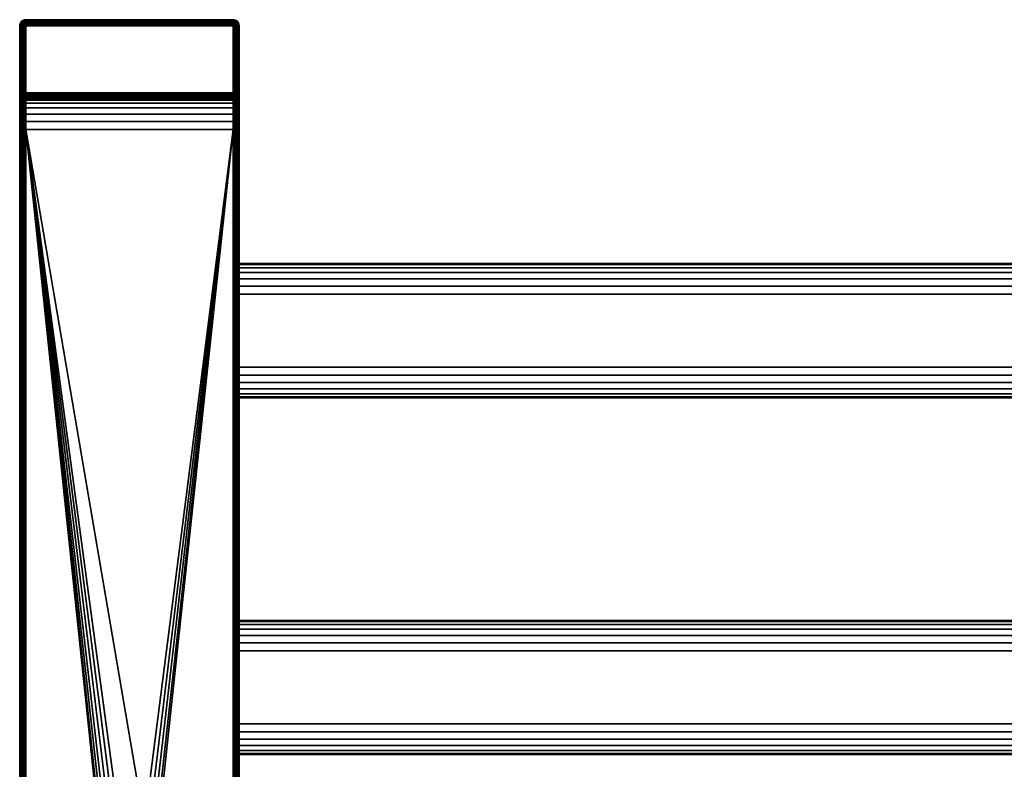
# Model space of a CAD drawing. Header units: millimetres. Extents: x -18 to 628, y -243 to 0.
# Tile 4 of 10: x -18 to 143, y -123 to 0. Entities that reach past the tile are written whole.
import ezdxf

# ---------------------------------------------------------------- set-up
doc = ezdxf.new("R2010")
doc.units = ezdxf.units.MM
doc.layers.add('P-SANR-FIXT', color=6, linetype='Continuous', lineweight=30)

# ---------------------------------------------------------------- blocks, each defined once
blk = doc.blocks.new('FamilyGeomCombination_347448-_3D_')
at = {"layer": 'P-SANR-FIXT'}
mesh = blk.add_polyface(dxfattribs=at)
corners = [(-17, 0, 1100), (17, 0, 1100), (17, 0, 1051), (-17, 0, 1051)]
mesh.append_faces([[corners[k] for k in face] for face in [(0, 1, 2, 3)]])
mesh = blk.add_polyface(dxfattribs=at)
corners = [(-17, -236.5, 1100), (17, -236.5, 1100), (17, 0, 1100), (-17, 0, 1100)]
mesh.append_faces([[corners[k] for k in face] for face in [(0, 1, 2, 3)]])
mesh = blk.add_polyface(dxfattribs=at)
corners = [(18, -1, 1051), (17.97, -0.74, 1051), (17.87, -0.5, 1051), (17.71, -0.29, 1051), (17.5, -0.13, 1051), (17.26, -0.03, 1051), (17, 0, 1051), (17, 0, 1100), (17.26, -0.03, 1099.97), (17.5, -0.13, 1099.87), (17.71, -0.29, 1099.71), (17.87, -0.5, 1099.5), (17.97, -0.74, 1099.26), (18, -1, 1099)]
mesh.append_faces([[corners[k] for k in face] for face in [(8, 5, 6, 7)]], dxfattribs={"vtx0": -1})
mesh.append_faces([[corners[k] for k in face] for face in [(12, 1, 2, 11), (11, 2, 3, 10), (9, 4, 5, 8), (4, 9, 10, 3)]], dxfattribs={"vtx0": -1, "vtx2": -1})
mesh.append_faces([[corners[k] for k in face] for face in [(13, 0, 1, 12)]], dxfattribs={"vtx2": -1})
mesh = blk.add_polyface(dxfattribs=at)
corners = [(-17, 0, 1051), (-17.26, -0.03, 1051), (-17.5, -0.13, 1051), (-17.71, -0.29, 1051), (-17.87, -0.5, 1051), (-17.97, -0.74, 1051), (-18, -1, 1051), (-18, -1, 1099), (-17.97, -0.74, 1099.26), (-17.87, -0.5, 1099.5), (-17.71, -0.29, 1099.71), (-17.5, -0.13, 1099.87), (-17.26, -0.03, 1099.97), (-17, 0, 1100)]
mesh.append_faces([[corners[k] for k in face] for face in [(8, 9, 4, 5), (3, 4, 9, 10), (11, 12, 1, 2), (2, 3, 10, 11)]], dxfattribs={"vtx1": -1, "vtx3": -1})
mesh.append_faces([[corners[k] for k in face] for face in [(5, 6, 7, 8), (12, 13, 0, 1)]], dxfattribs={"vtx3": -1})
mesh = blk.add_polyface(dxfattribs=at)
corners = [(-17, 0, 1100), (-17.26, -0.03, 1099.97), (-17.5, -0.13, 1099.87), (-17.71, -0.29, 1099.71), (-17.87, -0.5, 1099.5), (-17.97, -0.74, 1099.26), (-18, -1, 1099), (-18, -236.5, 1099), (-17.97, -236.5, 1099.26), (-17.87, -236.5, 1099.5), (-17.71, -236.5, 1099.71), (-17.5, -236.5, 1099.87), (-17.26, -236.5, 1099.97), (-17, -236.5, 1100)]
mesh.append_faces([[corners[k] for k in face] for face in [(1, 12, 13, 0)]], dxfattribs={"vtx0": -1})
mesh.append_faces([[corners[k] for k in face] for face in [(5, 8, 9, 4), (4, 9, 10, 3), (2, 11, 12, 1), (11, 2, 3, 10)]], dxfattribs={"vtx0": -1, "vtx2": -1})
mesh.append_faces([[corners[k] for k in face] for face in [(6, 7, 8, 5)]], dxfattribs={"vtx2": -1})
mesh = blk.add_polyface(dxfattribs=at)
corners = [(-18, -1, 1099), (-18, -1, 1051), (-18, -12, 1051), (-18, -12, 1082), (-18, -12.2, 1083.55), (-18, -12.8, 1085), (-18, -13.76, 1086.24), (-18, -15, 1087.2), (-18, -16.45, 1087.8), (-18, -18, 1088), (-18, -236.5, 1088), (-18, -237.92, 1088.19), (-18, -239.25, 1088.74), (-18, -240.39, 1089.61), (-18, -241.26, 1090.75), (-18, -241.81, 1092.08), (-18, -242, 1093.5), (-18, -241.81, 1094.92), (-18, -241.26, 1096.25), (-18, -240.39, 1097.39), (-18, -239.25, 1098.26), (-18, -237.92, 1098.81), (-18, -236.5, 1099)]
mesh.append_faces([[corners[k] for k in face] for face in [(18, 16, 17), (3, 1, 2)]], dxfattribs={"vtx0": -1})
mesh.append_faces([[corners[k] for k in face] for face in [(5, 6, 0), (4, 5, 0), (11, 12, 22, 10), (8, 9, 0), (7, 8, 0), (6, 7, 0)]], dxfattribs={"vtx1": -1, "vtx2": -1})
mesh.append_faces([[corners[k] for k in face] for face in [(21, 22, 12, 13), (20, 21, 13, 14), (22, 0, 9, 10), (18, 19, 15, 16), (14, 15, 19, 20), (3, 4, 0, 1)]], dxfattribs={"vtx1": -1, "vtx3": -1})
mesh = blk.add_polyface(dxfattribs=at)
corners = [(-18, -1, 1051), (-17.97, -1, 1050.74), (-17.87, -1, 1050.5), (-17.71, -1, 1050.29), (-17.5, -1, 1050.13), (-17.26, -1, 1050.03), (-17, -1, 1050), (-17, -12, 1050), (-17.26, -12, 1050.03), (-17.5, -12, 1050.13), (-17.71, -12, 1050.29), (-17.87, -12, 1050.5), (-17.97, -12, 1050.74), (-18, -12, 1051)]
mesh.append_faces([[corners[k] for k in face] for face in [(0, 1, 12, 13), (7, 8, 5, 6)]], dxfattribs={"vtx1": -1})
mesh.append_faces([[corners[k] for k in face] for face in [(1, 2, 11, 12), (10, 11, 2, 3), (3, 4, 9, 10), (4, 5, 8, 9)]], dxfattribs={"vtx1": -1, "vtx3": -1})
mesh = blk.add_polyface(dxfattribs=at)
corners = [(-17, -1, 1050), (-17, -0.74, 1050.03), (-17, -0.5, 1050.13), (-17, -0.29, 1050.29), (-17, -0.13, 1050.5), (-17, -0.03, 1050.74), (-17, 0, 1051), (17, 0, 1051), (17, -0.03, 1050.74), (17, -0.13, 1050.5), (17, -0.29, 1050.29), (17, -0.5, 1050.13), (17, -0.74, 1050.03), (17, -1, 1050)]
mesh.append_faces([[corners[k] for k in face] for face in [(8, 5, 6, 7)]], dxfattribs={"vtx0": -1})
mesh.append_faces([[corners[k] for k in face] for face in [(12, 1, 2, 11), (11, 2, 3, 10), (9, 4, 5, 8), (4, 9, 10, 3)]], dxfattribs={"vtx0": -1, "vtx2": -1})
mesh.append_faces([[corners[k] for k in face] for face in [(13, 0, 1, 12)]], dxfattribs={"vtx2": -1})
mesh = blk.add_polyface(dxfattribs=at)
corners = [(-17, -1, 1050), (17, -1, 1050), (17, -12, 1050), (-17, -12, 1050)]
mesh.append_faces([[corners[k] for k in face] for face in [(0, 1, 2, 3)]])
mesh = blk.add_polyface(dxfattribs=at)
corners = [(18, -1, 1099), (17.97, -0.74, 1099.26), (17.87, -0.5, 1099.5), (17.71, -0.29, 1099.71), (17.5, -0.13, 1099.87), (17.26, -0.03, 1099.97), (17, 0, 1100), (17, -236.5, 1100), (17.26, -236.5, 1099.97), (17.5, -236.5, 1099.87), (17.71, -236.5, 1099.71), (17.87, -236.5, 1099.5), (17.97, -236.5, 1099.26), (18, -236.5, 1099), (18, -236, 1099), (18, -225, 1099)]
mesh.append_faces([[corners[k] for k in face] for face in [(1, 2, 11, 12), (10, 11, 2, 3), (3, 4, 9, 10), (4, 5, 8, 9)]], dxfattribs={"vtx1": -1, "vtx3": -1})
mesh.append_faces([[corners[k] for k in face] for face in [(15, 0, 1, 12)]], dxfattribs={"vtx2": -1, "vtx3": -1})
mesh.append_faces([[corners[k] for k in face] for face in [(12, 13, 14, 15), (5, 6, 7, 8)]], dxfattribs={"vtx3": -1})
mesh = blk.add_polyface(dxfattribs=at)
corners = [(18, -12, 1051), (17.97, -12, 1050.74), (17.87, -12, 1050.5), (17.71, -12, 1050.29), (17.5, -12, 1050.13), (17.26, -12, 1050.03), (17, -12, 1050), (17, -1, 1050), (17.26, -1, 1050.03), (17.5, -1, 1050.13), (17.71, -1, 1050.29), (17.87, -1, 1050.5), (17.97, -1, 1050.74), (18, -1, 1051)]
mesh.append_faces([[corners[k] for k in face] for face in [(0, 1, 12, 13), (7, 8, 5, 6)]], dxfattribs={"vtx1": -1})
mesh.append_faces([[corners[k] for k in face] for face in [(1, 2, 11, 12), (10, 11, 2, 3), (3, 4, 9, 10), (4, 5, 8, 9)]], dxfattribs={"vtx1": -1, "vtx3": -1})
mesh = blk.add_polyface(dxfattribs=at)
corners = [(18, -18, 1088), (18, -16.45, 1087.8), (18, -15, 1087.2), (18, -13.76, 1086.24), (18, -12.8, 1085), (18, -12.2, 1083.55), (18, -12, 1082), (18, -12, 1051), (18, -1, 1051), (18, -1, 1099), (18, -225, 1099), (18, -236, 1099), (18, -236.5, 1099), (18, -237.92, 1098.81), (18, -239.25, 1098.26), (18, -240.39, 1097.39), (18, -241.26, 1096.25), (18, -241.81, 1094.92), (18, -242, 1093.5), (18, -241.81, 1092.08), (18, -241.26, 1090.75), (18, -240.39, 1089.61), (18, -239.25, 1088.74), (18, -237.92, 1088.19), (18, -236.5, 1088), (18, -236, 1088), (18, -225, 1088), (18, -236.5, 1088.5), (18, -237.79, 1088.67), (18, -239, 1089.17), (18, -240.04, 1089.96), (18, -240.83, 1091), (18, -241.33, 1092.21), (18, -241.5, 1093.5), (18, -241.33, 1094.79), (18, -240.83, 1096), (18, -240.04, 1097.04), (18, -239, 1097.83), (18, -237.79, 1098.33), (18, -236.5, 1098.5), (18, -224.5, 1098.5), (18, -223.21, 1098.33), (18, -222, 1097.83), (18, -220.96, 1097.04), (18, -220.17, 1096), (18, -219.67, 1094.79), (18, -219.5, 1093.5), (18, -219.67, 1092.21), (18, -220.17, 1091), (18, -220.96, 1089.96), (18, -222, 1089.17), (18, -223.21, 1088.67), (18, -224.5, 1088.5), (18, -176.5, 1088.5), (18, -177.79, 1088.67), (18, -179, 1089.17), (18, -180.04, 1089.96), (18, -180.83, 1091), (18, -181.33, 1092.21), (18, -181.5, 1093.5), (18, -181.33, 1094.79), (18, -180.83, 1096), (18, -180.04, 1097.04), (18, -179, 1097.83), (18, -177.79, 1098.33), (18, -176.5, 1098.5), (18, -164.5, 1098.5), (18, -163.21, 1098.33), (18, -162, 1097.83), (18, -160.96, 1097.04), (18, -160.17, 1096), (18, -159.67, 1094.79), (18, -159.5, 1093.5), (18, -159.67, 1092.21), (18, -160.17, 1091), (18, -160.96, 1089.96), (18, -162, 1089.17), (18, -163.21, 1088.67), (18, -164.5, 1088.5), (18, -146, 1088.5), (18, -147.29, 1088.67), (18, -148.5, 1089.17), (18, -149.54, 1089.96), (18, -150.33, 1091), (18, -150.83, 1092.21), (18, -151, 1093.5), (18, -150.83, 1094.79), (18, -150.33, 1096), (18, -149.54, 1097.04), (18, -148.5, 1097.83), (18, -147.29, 1098.33), (18, -146, 1098.5), (18, -134, 1098.5), (18, -132.71, 1098.33), (18, -131.5, 1097.83), (18, -130.46, 1097.04), (18, -129.67, 1096), (18, -129.17, 1094.79), (18, -129, 1093.5), (18, -129.17, 1092.21), (18, -129.67, 1091), (18, -130.46, 1089.96), (18, -131.5, 1089.17), (18, -132.71, 1088.67), (18, -134, 1088.5), (18, -57, 1088.5), (18, -58.29, 1088.67), (18, -59.5, 1089.17), (18, -60.54, 1089.96), (18, -61.33, 1091), (18, -61.83, 1092.21), (18, -62, 1093.5), (18, -61.83, 1094.79), (18, -61.33, 1096), (18, -60.54, 1097.04), (18, -59.5, 1097.83), (18, -58.29, 1098.33), (18, -57, 1098.5), (18, -45, 1098.5), (18, -43.71, 1098.33), (18, -42.5, 1097.83), (18, -41.46, 1097.04), (18, -40.67, 1096), (18, -40.17, 1094.79), (18, -40, 1093.5), (18, -40.17, 1092.21), (18, -40.67, 1091), (18, -41.46, 1089.96), (18, -42.5, 1089.17), (18, -43.71, 1088.67), (18, -45, 1088.5), (18, -115.5, 1088.5), (18, -116.79, 1088.67), (18, -118, 1089.17), (18, -119.04, 1089.96), (18, -119.83, 1091), (18, -120.33, 1092.21), (18, -120.5, 1093.5), (18, -120.33, 1094.79), (18, -119.83, 1096), (18, -119.04, 1097.04), (18, -118, 1097.83), (18, -116.79, 1098.33), (18, -115.5, 1098.5), (18, -103.5, 1098.5), (18, -102.21, 1098.33), (18, -101, 1097.83), (18, -99.96, 1097.04), (18, -99.17, 1096), (18, -98.67, 1094.79), (18, -98.5, 1093.5), (18, -98.67, 1092.21), (18, -99.17, 1091), (18, -99.96, 1089.96), (18, -101, 1089.17), (18, -102.21, 1088.67), (18, -103.5, 1088.5)]
mesh.append_faces([[corners[k] for k in face] for face in [(125, 0, 124), (3, 9, 2), (5, 9, 4), (109, 152, 108), (127, 0, 126), (52, 26, 51), (123, 0, 122), (119, 9, 118), (73, 85, 72), (12, 39, 11)]], dxfattribs={"vtx0": -1, "vtx1": -1})
mesh.append_faces([[corners[k] for k in face] for face in [(105, 156, 0, 130), (92, 143, 10, 91)]], dxfattribs={"vtx0": -1, "vtx1": -1, "vtx2": -1})
mesh.append_faces([[corners[k] for k in face] for face in [(26, 131, 104, 79), (26, 79, 78, 53)]], dxfattribs={"vtx0": -1, "vtx1": -1, "vtx3": -1})
mesh.append_faces([[corners[k] for k in face] for face in [(0, 129, 130), (9, 5, 6), (106, 155, 156, 105), (131, 26, 0, 156), (104, 131, 132, 103), (103, 132, 133, 102), (153, 107, 108, 152), (134, 101, 102, 133), (101, 134, 135, 100), (100, 135, 136, 99), (99, 136, 137, 98), (77, 80, 81, 76), (76, 81, 82, 75), (55, 50, 51, 54), (75, 82, 83, 74), (31, 20, 21), (32, 19, 20, 31), (19, 32, 33), (0, 123, 124), (9, 119, 120), (94, 141, 142, 93), (93, 142, 143, 92), (67, 90, 91, 66), (72, 85, 86, 71), (34, 17, 18), (64, 41, 42), (90, 67, 68)]], dxfattribs={"vtx0": -1, "vtx2": -1})
mesh.append_faces([[corners[k] for k in face] for face in [(26, 53, 54, 51), (10, 65, 66, 91), (10, 40, 41, 64)]], dxfattribs={"vtx0": -1, "vtx2": -1, "vtx3": -1})
mesh.append_faces([[corners[k] for k in face] for face in [(3, 4, 9), (1, 2, 9), (128, 129, 0), (127, 128, 0), (125, 126, 0), (153, 154, 107), (0, 1, 9), (83, 84, 74), (55, 56, 50), (137, 138, 98), (120, 121, 9), (94, 95, 141), (86, 87, 71), (64, 65, 10)]], dxfattribs={"vtx1": -1, "vtx2": -1})
mesh.append_faces([[corners[k] for k in face] for face in [(117, 118, 9, 144), (121, 122, 0, 9)]], dxfattribs={"vtx1": -1, "vtx2": -1, "vtx3": -1})
mesh.append_faces([[corners[k] for k in face] for face in [(154, 155, 106, 107), (109, 110, 151, 152), (150, 151, 110, 111), (77, 78, 79, 80), (23, 24, 28, 29), (24, 25, 27, 28), (25, 26, 52, 27), (22, 23, 29, 30), (84, 85, 73, 74), (57, 58, 48, 49), (58, 59, 47, 48), (56, 57, 49, 50), (21, 22, 30, 31), (111, 112, 149, 150), (112, 113, 148, 149), (113, 114, 147, 148), (138, 139, 97, 98), (96, 97, 139, 140), (140, 141, 95, 96), (146, 147, 114, 115), (145, 146, 115, 116), (144, 145, 116, 117), (143, 144, 9, 10), (89, 90, 68, 69), (88, 89, 69, 70), (87, 88, 70, 71), (61, 62, 44, 45), (60, 61, 45, 46), (59, 60, 46, 47), (33, 34, 18, 19), (39, 40, 10, 11), (15, 16, 35, 36), (16, 17, 34, 35), (43, 44, 62, 63), (42, 43, 63, 64), (13, 14, 37, 38), (14, 15, 36, 37), (12, 13, 38, 39)]], dxfattribs={"vtx1": -1, "vtx3": -1})
mesh.append_faces([[corners[k] for k in face] for face in [(6, 7, 8, 9)]], dxfattribs={"vtx3": -1})
mesh = blk.add_polyface(dxfattribs=at)
corners = [(-18, -12, 1051), (-17.97, -12.26, 1051), (-17.87, -12.5, 1051), (-17.71, -12.71, 1051), (-17.5, -12.87, 1051), (-17.26, -12.97, 1051), (-17, -13, 1051), (-17, -13, 1082), (-17.26, -12.97, 1082), (-17.5, -12.87, 1082), (-17.71, -12.71, 1082), (-17.87, -12.5, 1082), (-17.97, -12.26, 1082), (-18, -12, 1082)]
mesh.append_faces([[corners[k] for k in face] for face in [(8, 5, 6, 7)]], dxfattribs={"vtx0": -1})
mesh.append_faces([[corners[k] for k in face] for face in [(3, 10, 11, 2), (9, 4, 5, 8)]], dxfattribs={"vtx0": -1, "vtx2": -1})
mesh.append_faces([[corners[k] for k in face] for face in [(0, 1, 12, 13)]], dxfattribs={"vtx1": -1})
mesh.append_faces([[corners[k] for k in face] for face in [(1, 2, 11, 12), (9, 10, 3, 4)]], dxfattribs={"vtx1": -1, "vtx3": -1})
mesh = blk.add_polyface(dxfattribs=at)
corners = [(-18, -12, 1082), (-17.97, -12.26, 1082), (-17.87, -12.5, 1082), (-17.71, -12.71, 1082), (-17.5, -12.87, 1082), (-17.26, -12.97, 1082), (-17, -13, 1082), (-17, -13.17, 1083.29), (-17, -13.67, 1084.5), (-17, -14.46, 1085.54), (-17, -15.5, 1086.33), (-17, -16.71, 1086.83), (-17, -18, 1087), (-17.26, -18, 1087.03), (-17.5, -18, 1087.13), (-17.71, -18, 1087.29), (-17.87, -18, 1087.5), (-17.97, -18, 1087.74), (-18, -18, 1088), (-18, -16.45, 1087.8), (-18, -15, 1087.2), (-18, -13.76, 1086.24), (-18, -12.8, 1085), (-18, -12.2, 1083.55), (-17.79, -14.19, 1085.81), (-17.44, -14.89, 1086.05)]
mesh.append_faces([[corners[k] for k in face] for face in [(22, 24, 21), (14, 25, 13), (11, 25, 10)]], dxfattribs={"vtx0": -1, "vtx1": -1})
mesh.append_faces([[corners[k] for k in face] for face in [(24, 22, 1), (25, 24, 4), (24, 25, 15), (11, 13, 25), (5, 8, 25), (20, 24, 17)]], dxfattribs={"vtx0": -1, "vtx1": -1, "vtx2": -1})
mesh.append_faces([[corners[k] for k in face] for face in [(1, 22, 23), (24, 1, 2), (25, 4, 5), (5, 7, 8), (24, 15, 16), (24, 20, 21), (17, 19, 20), (24, 16, 17), (24, 2, 3), (25, 14, 15), (25, 9, 10)]], dxfattribs={"vtx0": -1, "vtx2": -1})
mesh.append_faces([[corners[k] for k in face] for face in [(18, 19, 17)]], dxfattribs={"vtx1": -1})
mesh.append_faces([[corners[k] for k in face] for face in [(3, 4, 24), (8, 9, 25)]], dxfattribs={"vtx1": -1, "vtx2": -1})
mesh.append_faces([[corners[k] for k in face] for face in [(23, 0, 1), (5, 6, 7), (11, 12, 13)]], dxfattribs={"vtx2": -1})
mesh = blk.add_polyface(dxfattribs=at)
corners = [(-17, -13, 1051), (-17, -12.97, 1050.74), (-17, -12.87, 1050.5), (-17, -12.71, 1050.29), (-17, -12.5, 1050.13), (-17, -12.26, 1050.03), (-17, -12, 1050), (17, -12, 1050), (17, -12.26, 1050.03), (17, -12.5, 1050.13), (17, -12.71, 1050.29), (17, -12.87, 1050.5), (17, -12.97, 1050.74), (17, -13, 1051)]
mesh.append_faces([[corners[k] for k in face] for face in [(8, 5, 6, 7)]], dxfattribs={"vtx0": -1})
mesh.append_faces([[corners[k] for k in face] for face in [(12, 1, 2, 11), (11, 2, 3, 10), (9, 4, 5, 8), (4, 9, 10, 3)]], dxfattribs={"vtx0": -1, "vtx2": -1})
mesh.append_faces([[corners[k] for k in face] for face in [(12, 13, 0, 1)]], dxfattribs={"vtx3": -1})
mesh = blk.add_polyface(dxfattribs=at)
corners = [(18, -18, 1088), (17.97, -18, 1087.74), (17.87, -18, 1087.5), (17.71, -18, 1087.29), (17.5, -18, 1087.13), (17.26, -18, 1087.03), (17, -18, 1087), (17, -16.71, 1086.83), (17, -15.5, 1086.33), (17, -14.46, 1085.54), (17, -13.67, 1084.5), (17, -13.17, 1083.29), (17, -13, 1082), (17.26, -12.97, 1082), (17.5, -12.87, 1082), (17.71, -12.71, 1082), (17.87, -12.5, 1082), (17.97, -12.26, 1082), (18, -12, 1082), (18, -12.2, 1083.55), (18, -12.8, 1085), (18, -13.76, 1086.24), (18, -15, 1087.2), (18, -16.45, 1087.8), (17.79, -14.19, 1085.81), (17.44, -13.95, 1085.11)]
mesh.append_faces([[corners[k] for k in face] for face in [(22, 24, 21), (23, 1, 22), (16, 24, 15), (15, 25, 14), (14, 25, 13), (11, 25, 10)]], dxfattribs={"vtx0": -1, "vtx1": -1})
mesh.append_faces([[corners[k] for k in face] for face in [(22, 1, 24), (25, 24, 4), (11, 13, 25), (5, 8, 25), (24, 25, 15), (20, 24, 17)]], dxfattribs={"vtx0": -1, "vtx1": -1, "vtx2": -1})
mesh.append_faces([[corners[k] for k in face] for face in [(24, 2, 3), (25, 4, 5), (5, 7, 8), (24, 1, 2), (24, 20, 21), (25, 9, 10)]], dxfattribs={"vtx0": -1, "vtx2": -1})
mesh.append_faces([[corners[k] for k in face] for face in [(0, 1, 23), (18, 19, 17)]], dxfattribs={"vtx1": -1})
mesh.append_faces([[corners[k] for k in face] for face in [(3, 4, 24), (19, 20, 17), (16, 17, 24), (8, 9, 25)]], dxfattribs={"vtx1": -1, "vtx2": -1})
mesh.append_faces([[corners[k] for k in face] for face in [(5, 6, 7), (11, 12, 13)]], dxfattribs={"vtx2": -1})
mesh = blk.add_polyface(dxfattribs=at)
corners = [(18, -12, 1082), (17.97, -12.26, 1082), (17.87, -12.5, 1082), (17.71, -12.71, 1082), (17.5, -12.87, 1082), (17.26, -12.97, 1082), (17, -13, 1082), (17, -13, 1051), (17.26, -12.97, 1051), (17.5, -12.87, 1051), (17.71, -12.71, 1051), (17.87, -12.5, 1051), (17.97, -12.26, 1051), (18, -12, 1051)]
mesh.append_faces([[corners[k] for k in face] for face in [(8, 5, 6, 7)]], dxfattribs={"vtx0": -1})
mesh.append_faces([[corners[k] for k in face] for face in [(12, 1, 2, 11), (11, 2, 3, 10), (9, 4, 5, 8), (4, 9, 10, 3)]], dxfattribs={"vtx0": -1, "vtx2": -1})
mesh.append_faces([[corners[k] for k in face] for face in [(12, 13, 0, 1)]], dxfattribs={"vtx3": -1})
mesh = blk.add_polyface(dxfattribs=at)
corners = [(-17, -18, 1087), (-17, -16.71, 1086.83), (-17, -15.5, 1086.33), (-17, -14.46, 1085.54), (-17, -13.67, 1084.5), (-17, -13.17, 1083.29), (-17, -13, 1082), (17, -13, 1082), (17, -13.17, 1083.29), (17, -13.67, 1084.5), (17, -14.46, 1085.54), (17, -15.5, 1086.33), (17, -16.71, 1086.83), (17, -18, 1087)]
mesh.append_faces([[corners[k] for k in face] for face in [(7, 8, 5, 6)]], dxfattribs={"vtx1": -1})
mesh.append_faces([[corners[k] for k in face] for face in [(11, 12, 1, 2), (2, 3, 10, 11), (8, 9, 4, 5), (3, 4, 9, 10)]], dxfattribs={"vtx1": -1, "vtx3": -1})
mesh.append_faces([[corners[k] for k in face] for face in [(12, 13, 0, 1)]], dxfattribs={"vtx3": -1})
mesh = blk.add_polyface(dxfattribs=at)
corners = [(-17, -13, 1051), (17, -13, 1051), (17, -13, 1082), (-17, -13, 1082)]
mesh.append_faces([[corners[k] for k in face] for face in [(0, 1, 2, 3)]])
mesh = blk.add_polyface(dxfattribs=at)
corners = [(-18, -18, 1088), (-17.97, -18, 1087.74), (-17.87, -18, 1087.5), (-17.71, -18, 1087.29), (-17.5, -18, 1087.13), (-17.26, -18, 1087.03), (-17, -18, 1087), (-17, -236.5, 1087), (-17.26, -236.5, 1087.03), (-17.5, -236.5, 1087.13), (-17.71, -236.5, 1087.29), (-17.87, -236.5, 1087.5), (-17.97, -236.5, 1087.74), (-18, -236.5, 1088)]
mesh.append_faces([[corners[k] for k in face] for face in [(8, 5, 6, 7)]], dxfattribs={"vtx0": -1})
mesh.append_faces([[corners[k] for k in face] for face in [(12, 1, 2, 11), (11, 2, 3, 10), (9, 4, 5, 8), (4, 9, 10, 3)]], dxfattribs={"vtx0": -1, "vtx2": -1})
mesh.append_faces([[corners[k] for k in face] for face in [(12, 13, 0, 1)]], dxfattribs={"vtx3": -1})
mesh = blk.add_polyface(dxfattribs=at)
corners = [(-17, -236.5, 1087), (-17, -18, 1087), (17, -18, 1087), (17, -236.5, 1087), (-5, -148, 1087), (-4.9, -148.78, 1087), (-4.6, -149.5, 1087), (-4.12, -150.12, 1087), (-3.5, -150.6, 1087), (-2.78, -150.9, 1087), (-2, -151, 1087), (2, -151, 1087), (2.78, -150.9, 1087), (3.5, -150.6, 1087), (4.12, -150.12, 1087), (4.6, -149.5, 1087), (4.9, -148.78, 1087), (5, -148, 1087), (5, -132, 1087), (4.9, -131.22, 1087), (4.6, -130.5, 1087), (4.12, -129.88, 1087), (3.5, -129.4, 1087), (2.78, -129.1, 1087), (2, -129, 1087), (-2, -129, 1087), (-2.78, -129.1, 1087), (-3.5, -129.4, 1087), (-4.12, -129.88, 1087), (-4.6, -130.5, 1087), (-4.9, -131.22, 1087), (-5, -132, 1087)]
mesh.append_faces([[corners[k] for k in face] for face in [(15, 3, 14), (20, 2, 19), (9, 0, 8), (6, 0, 5), (27, 1, 26), (29, 1, 28), (25, 1, 24)]], dxfattribs={"vtx0": -1, "vtx1": -1})
mesh.append_faces([[corners[k] for k in face] for face in [(3, 15, 16), (3, 17, 18), (2, 20, 21), (2, 23, 24, 1), (0, 6, 7), (1, 29, 30)]], dxfattribs={"vtx0": -1, "vtx2": -1})
mesh.append_faces([[corners[k] for k in face] for face in [(16, 17, 3), (11, 12, 3), (13, 14, 3), (12, 13, 3), (21, 22, 2), (22, 23, 2), (9, 10, 0), (7, 8, 0), (4, 5, 0), (27, 28, 1), (25, 26, 1), (30, 31, 1)]], dxfattribs={"vtx1": -1, "vtx2": -1})
mesh.append_faces([[corners[k] for k in face] for face in [(10, 11, 3, 0), (18, 19, 2, 3), (31, 4, 0, 1)]], dxfattribs={"vtx1": -1, "vtx3": -1})
mesh = blk.add_polyface(dxfattribs=at)
corners = [(17, -18, 1087), (17.26, -18, 1087.03), (17.5, -18, 1087.13), (17.71, -18, 1087.29), (17.87, -18, 1087.5), (17.97, -18, 1087.74), (18, -18, 1088), (18, -225, 1088), (18, -236, 1088), (18, -236.5, 1088), (17.97, -236.5, 1087.74), (17.87, -236.5, 1087.5), (17.71, -236.5, 1087.29), (17.5, -236.5, 1087.13), (17.26, -236.5, 1087.03), (17, -236.5, 1087)]
mesh.append_faces([[corners[k] for k in face] for face in [(1, 14, 15, 0)]], dxfattribs={"vtx0": -1})
mesh.append_faces([[corners[k] for k in face] for face in [(5, 10, 11, 4), (4, 11, 12, 3), (3, 12, 13, 2), (2, 13, 14, 1)]], dxfattribs={"vtx0": -1, "vtx2": -1})
mesh.append_faces([[corners[k] for k in face] for face in [(8, 9, 10, 7)]], dxfattribs={"vtx2": -1})
mesh.append_faces([[corners[k] for k in face] for face in [(5, 6, 7, 10)]], dxfattribs={"vtx2": -1, "vtx3": -1})
mesh = blk.add_polyface(dxfattribs=at)
corners = [(592, -45, 1088.5), (18, -45, 1088.5), (18, -43.71, 1088.67), (18, -42.5, 1089.17), (18, -41.46, 1089.96), (18, -40.67, 1091), (18, -40.17, 1092.21), (18, -40, 1093.5), (18, -40.17, 1094.79), (18, -40.67, 1096), (18, -41.46, 1097.04), (18, -42.5, 1097.83), (18, -43.71, 1098.33), (18, -45, 1098.5), (592, -45, 1098.5), (592, -43.71, 1098.33), (592, -42.5, 1097.83), (592, -41.46, 1097.04), (592, -40.67, 1096), (592, -40.17, 1094.79), (592, -40, 1093.5), (592, -40.17, 1092.21), (592, -40.67, 1091), (592, -41.46, 1089.96), (592, -42.5, 1089.17), (592, -43.71, 1088.67)]
mesh.append_faces([[corners[k] for k in face] for face in [(15, 12, 13, 14)]], dxfattribs={"vtx0": -1})
mesh.append_faces([[corners[k] for k in face] for face in [(25, 2, 3, 24), (24, 3, 4, 23), (22, 5, 6, 21), (23, 4, 5, 22), (21, 6, 7, 20), (19, 8, 9, 18), (18, 9, 10, 17), (16, 11, 12, 15), (17, 10, 11, 16), (8, 19, 20, 7)]], dxfattribs={"vtx0": -1, "vtx2": -1})
mesh.append_faces([[corners[k] for k in face] for face in [(0, 1, 2, 25)]], dxfattribs={"vtx2": -1})
mesh = blk.add_polyface(dxfattribs=at)
corners = [(18, -57, 1088.5), (18, -45, 1088.5), (592, -45, 1088.5), (592, -57, 1088.5)]
mesh.append_faces([[corners[k] for k in face] for face in [(0, 1, 2, 3)]])
mesh = blk.add_polyface(dxfattribs=at)
corners = [(592, -57, 1098.5), (592, -45, 1098.5), (18, -45, 1098.5), (18, -57, 1098.5)]
mesh.append_faces([[corners[k] for k in face] for face in [(0, 1, 2, 3)]])
mesh = blk.add_polyface(dxfattribs=at)
corners = [(592, -57, 1098.5), (18, -57, 1098.5), (18, -58.29, 1098.33), (18, -59.5, 1097.83), (18, -60.54, 1097.04), (18, -61.33, 1096), (18, -61.83, 1094.79), (18, -62, 1093.5), (18, -61.83, 1092.21), (18, -61.33, 1091), (18, -60.54, 1089.96), (18, -59.5, 1089.17), (18, -58.29, 1088.67), (18, -57, 1088.5), (592, -57, 1088.5), (592, -58.29, 1088.67), (592, -59.5, 1089.17), (592, -60.54, 1089.96), (592, -61.33, 1091), (592, -61.83, 1092.21), (592, -62, 1093.5), (592, -61.83, 1094.79), (592, -61.33, 1096), (592, -60.54, 1097.04), (592, -59.5, 1097.83), (592, -58.29, 1098.33)]
mesh.append_faces([[corners[k] for k in face] for face in [(15, 12, 13, 14)]], dxfattribs={"vtx0": -1})
mesh.append_faces([[corners[k] for k in face] for face in [(25, 2, 3, 24), (24, 3, 4, 23), (22, 5, 6, 21), (23, 4, 5, 22), (21, 6, 7, 20), (19, 8, 9, 18), (18, 9, 10, 17), (16, 11, 12, 15), (17, 10, 11, 16), (8, 19, 20, 7)]], dxfattribs={"vtx0": -1, "vtx2": -1})
mesh.append_faces([[corners[k] for k in face] for face in [(0, 1, 2, 25)]], dxfattribs={"vtx2": -1})
mesh = blk.add_polyface(dxfattribs=at)
corners = [(592, -103.5, 1088.5), (18, -103.5, 1088.5), (18, -102.21, 1088.67), (18, -101, 1089.17), (18, -99.96, 1089.96), (18, -99.17, 1091), (18, -98.67, 1092.21), (18, -98.5, 1093.5), (18, -98.67, 1094.79), (18, -99.17, 1096), (18, -99.96, 1097.04), (18, -101, 1097.83), (18, -102.21, 1098.33), (18, -103.5, 1098.5), (592, -103.5, 1098.5), (592, -102.21, 1098.33), (592, -101, 1097.83), (592, -99.96, 1097.04), (592, -99.17, 1096), (592, -98.67, 1094.79), (592, -98.5, 1093.5), (592, -98.67, 1092.21), (592, -99.17, 1091), (592, -99.96, 1089.96), (592, -101, 1089.17), (592, -102.21, 1088.67)]
mesh.append_faces([[corners[k] for k in face] for face in [(15, 12, 13, 14)]], dxfattribs={"vtx0": -1})
mesh.append_faces([[corners[k] for k in face] for face in [(25, 2, 3, 24), (24, 3, 4, 23), (22, 5, 6, 21), (23, 4, 5, 22), (21, 6, 7, 20), (19, 8, 9, 18), (18, 9, 10, 17), (16, 11, 12, 15), (17, 10, 11, 16), (8, 19, 20, 7)]], dxfattribs={"vtx0": -1, "vtx2": -1})
mesh.append_faces([[corners[k] for k in face] for face in [(0, 1, 2, 25)]], dxfattribs={"vtx2": -1})
mesh = blk.add_polyface(dxfattribs=at)
corners = [(18, -115.5, 1088.5), (18, -103.5, 1088.5), (592, -103.5, 1088.5), (592, -115.5, 1088.5)]
mesh.append_faces([[corners[k] for k in face] for face in [(0, 1, 2, 3)]])
mesh = blk.add_polyface(dxfattribs=at)
corners = [(592, -115.5, 1098.5), (592, -103.5, 1098.5), (18, -103.5, 1098.5), (18, -115.5, 1098.5)]
mesh.append_faces([[corners[k] for k in face] for face in [(0, 1, 2, 3)]])
mesh = blk.add_polyface(dxfattribs=at)
corners = [(592, -115.5, 1098.5), (18, -115.5, 1098.5), (18, -116.79, 1098.33), (18, -118, 1097.83), (18, -119.04, 1097.04), (18, -119.83, 1096), (18, -120.33, 1094.79), (18, -120.5, 1093.5), (18, -120.33, 1092.21), (18, -119.83, 1091), (18, -119.04, 1089.96), (18, -118, 1089.17), (18, -116.79, 1088.67), (18, -115.5, 1088.5), (592, -115.5, 1088.5), (592, -116.79, 1088.67), (592, -118, 1089.17), (592, -119.04, 1089.96), (592, -119.83, 1091), (592, -120.33, 1092.21), (592, -120.5, 1093.5), (592, -120.33, 1094.79), (592, -119.83, 1096), (592, -119.04, 1097.04), (592, -118, 1097.83), (592, -116.79, 1098.33)]
mesh.append_faces([[corners[k] for k in face] for face in [(15, 12, 13, 14)]], dxfattribs={"vtx0": -1})
mesh.append_faces([[corners[k] for k in face] for face in [(25, 2, 3, 24), (24, 3, 4, 23), (22, 5, 6, 21), (23, 4, 5, 22), (21, 6, 7, 20), (19, 8, 9, 18), (18, 9, 10, 17), (16, 11, 12, 15), (17, 10, 11, 16), (8, 19, 20, 7)]], dxfattribs={"vtx0": -1, "vtx2": -1})
mesh.append_faces([[corners[k] for k in face] for face in [(0, 1, 2, 25)]], dxfattribs={"vtx2": -1})

msp = doc.modelspace()

# ---------------------------------------------------------------- block references
at = {"color": 9, "lineweight": 30}
msp.add_blockref('FamilyGeomCombination_347448-_3D_', (0, 0), dxfattribs=at)

doc.saveas('drawing.dxf')
